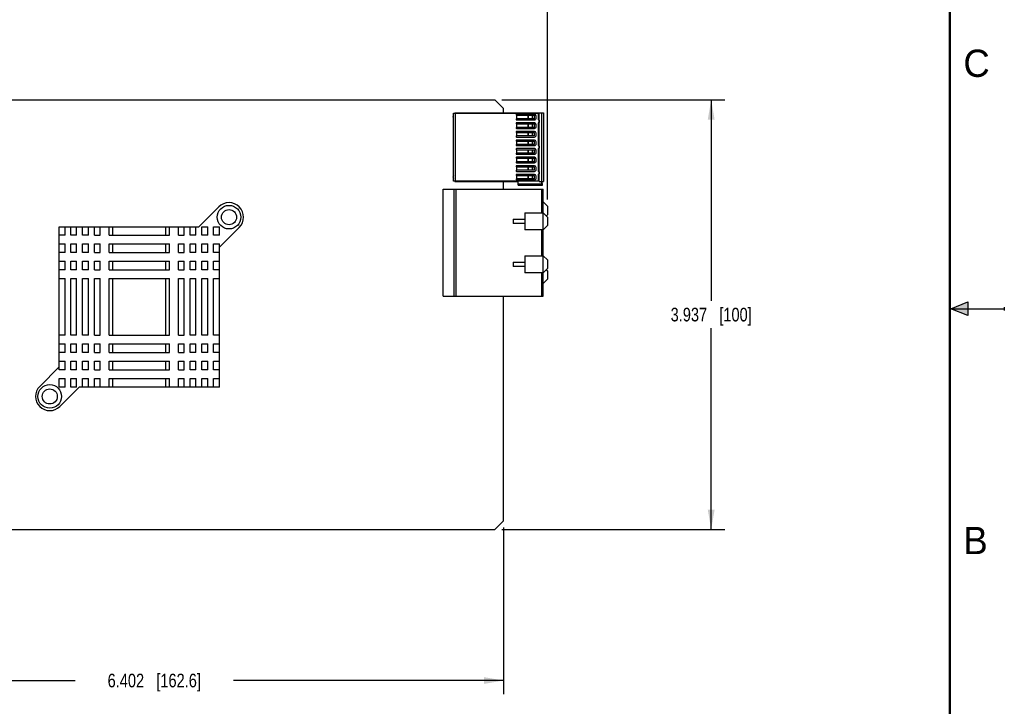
# Model space of a CAD drawing. Header units: inches. Extents: x 0 to 22, y 0 to 17.
# Tile 20 of 21: x 13 to 22, y 4.9 to 11.1. Entities that reach past the tile are written whole.
import ezdxf

# ---------------------------------------------------------------- set-up
doc = ezdxf.new("R2010")
doc.units = ezdxf.units.IN
doc.header["$LTSCALE"] = 1.21
doc.header["$MEASUREMENT"] = 0
doc.layers.get('0').update_dxf_attribs({"linetype": 'CONTINUOUS'})
doc.layers.add('DIMENSIONS', color=7, linetype='CONTINUOUS')
doc.styles.get("Standard").update_dxf_attribs({"font": 'txt', "width": 0.8})
doc.styles.add('TEXTSTYLE_2', font='txt')
doc.dimstyles.new('DIMSTYLE_1', dxfattribs={"dimtxt": 0.125, "dimasz": 0.18, "dimexe": 0.125, "dimexo": 0.0625, "dimgap": 0.0625, "dimtad": 0, "dimtih": 1, "dimtoh": 1, "dimdec": 3, "dimzin": 4, "dimdsep": 46, "dimtxsty": 'STANDARD', "dimblk": '_FILLED', "dimblk1": '_FILLED', "dimblk2": '_FILLED', "dimcen": 0.09, "dimadec": 0, "dimazin": 0, "dimtp": 0.01, "dimtm": 0.01, "dimtfac": 1, "dimtdec": 3, "dimtofl": 0, "dimtmove": 0, "dimatfit": 3, "dimldrblk": '_FILLED', "dimfxl": 1, "dimtolj": 1, "dimtzin": 4, "dimarcsym": 0})

# ---------------------------------------------------------------- blocks, each defined once
blk = doc.blocks.new('_FILLED')
at = {"color": 0, "linetype": 'BYBLOCK'}
blk.add_solid([(0, 0), (-1, 0.174), (-1, -0.174)], dxfattribs=at)
blk = doc.blocks.new('*D2')
at = {"layer": 'DIMENSIONS', "color": 2, "linetype": 'CONTINUOUS'}
for p, q in [((11.0104, 11.042), (11.0104, 11.8545)), ((17.8136, 9.5014), (17.8136, 11.8545)), ((11.0104, 11.7295), (13.687, 11.7295)), ((17.8136, 11.7295), (15.137, 11.7295))]:
    blk.add_line(p, q, dxfattribs=at)
at = {"layer": 'DIMENSIONS', "color": 2, "linetype": 'CONTINUOUS', "xscale": 0.18, "yscale": 0.18, "zscale": 0.18, "rotation": 180}
blk.add_blockref('_FILLED', (11.0104, 11.7295), dxfattribs=at)
at = {"layer": 'DIMENSIONS', "color": 2, "linetype": 'CONTINUOUS', "xscale": 0.18, "yscale": 0.18, "zscale": 0.18}
blk.add_blockref('_FILLED', (17.8136, 11.7295), dxfattribs=at)
at = {"layer": 'DIMENSIONS', "color": 2, "linetype": 'CONTINUOUS', "insert": (14.412, 11.792), "char_height": 0.125, "width": 1.325, "attachment_point": 2, "line_spacing_factor": 0.9}
blk.add_mtext('6.803{\\Ftxt.shx;\\W1.000000;\\H0.125000; }[172.8]', dxfattribs=at)
blk = doc.blocks.new('*D3')
at = {"layer": 'DIMENSIONS', "color": 2, "linetype": 'CONTINUOUS'}
for p, q in [((17.3938, 10.4145), (19.4386, 10.4145)), ((19.3136, 10.4145), (19.3136, 8.571)), ((19.3136, 6.4775), (19.3136, 8.321)), ((17.3938, 6.4775), (19.4386, 6.4775))]:
    blk.add_line(p, q, dxfattribs=at)
at = {"layer": 'DIMENSIONS', "color": 2, "linetype": 'CONTINUOUS', "xscale": 0.18, "yscale": 0.18, "zscale": 0.18}
for p, rotation in [((19.3136, 10.4145), 90), ((19.3136, 6.4775), 270)]:
    blk.add_blockref('_FILLED', p, dxfattribs=dict(at, rotation=rotation))
at = {"layer": 'DIMENSIONS', "color": 2, "linetype": 'CONTINUOUS', "insert": (19.3136, 8.5085), "char_height": 0.125, "width": 1.125, "attachment_point": 2, "line_spacing_factor": 0.9}
blk.add_mtext('3.937{\\Ftxt.shx;\\W1.000000;\\H0.125000; }[100]', dxfattribs=at)
blk = doc.blocks.new('*D4')
at = {"layer": 'DIMENSIONS', "color": 2, "linetype": 'CONTINUOUS'}
for p, q in [((17.4101, 6.4938), (17.4101, 4.9666)), ((11.0084, 5.8521), (11.0084, 4.9666)), ((11.0084, 5.0916), (13.4843, 5.0916)), ((17.4101, 5.0916), (14.9343, 5.0916))]:
    blk.add_line(p, q, dxfattribs=at)
at = {"layer": 'DIMENSIONS', "color": 2, "linetype": 'CONTINUOUS', "xscale": 0.18, "yscale": 0.18, "zscale": 0.18, "rotation": 180}
blk.add_blockref('_FILLED', (11.0084, 5.0916), dxfattribs=at)
at = {"layer": 'DIMENSIONS', "color": 2, "linetype": 'CONTINUOUS', "xscale": 0.18, "yscale": 0.18, "zscale": 0.18}
blk.add_blockref('_FILLED', (17.4101, 5.0916), dxfattribs=at)
at = {"layer": 'DIMENSIONS', "color": 2, "linetype": 'CONTINUOUS', "insert": (14.2093, 5.1541), "char_height": 0.125, "width": 1.325, "attachment_point": 2, "line_spacing_factor": 0.9}
blk.add_mtext('6.402{\\Ftxt.shx;\\W1.000000;\\H0.125000; }[162.6]', dxfattribs=at)

msp = doc.modelspace()

# ---------------------------------------------------------------- hatches: boundary and pattern name
at = {"linetype": 'CONTINUOUS'}
msp.add_hatch(color=2, dxfattribs=at).paths.add_polyline_path([(21.6663, 8.5625), (21.6663, 8.4375), (21.51, 8.5)])

# ---------------------------------------------------------------- linework, layer by layer
at = {"color": 7, "linetype": 'CONTINUOUS'}
for p, q in [((11.0309, 10.4145), (17.3313, 10.4145)), ((17.3313, 10.4145), (17.4101, 10.3358)), ((16.953, 10.2917), (17.729, 10.2917)), ((16.953, 9.6685), (16.953, 10.2917)), ((16.9633, 10.295), (17.7763, 10.295)), ((16.9633, 10.2917), (16.9633, 10.295)), ((16.9696, 9.6685), (16.9696, 10.2917)), ((17.4101, 10.295), (17.4101, 10.3358)), ((17.729, 10.2917), (17.729, 10.2334)), ((17.7369, 9.6651), (17.7369, 10.295)), ((17.7605, 9.6651), (17.7605, 10.295)), ((17.7763, 10.295), (17.7763, 9.6651)), ((17.5252, 10.2777), (17.5252, 10.2728)), ((17.5252, 10.2728), (17.6936, 10.2728)), ((17.6936, 10.2413), (17.5252, 10.2413)), ((17.5252, 10.2413), (17.5252, 10.2364)), ((17.5252, 10.199), (17.5252, 10.1941)), ((17.6936, 10.2826), (17.5301, 10.2826)), ((17.5301, 10.2315), (17.6936, 10.2315)), ((17.6936, 10.2039), (17.5301, 10.2039)), ((17.5304, 10.2728), (17.5304, 10.2413)), ((17.5315, 10.2413), (17.5315, 10.2728)), ((17.6354, 10.2728), (17.6354, 10.2413)), ((17.6376, 10.2413), (17.6376, 10.2728)), ((17.6746, 10.2413), (17.6746, 10.2728)), ((17.6936, 10.2413), (17.6936, 10.2728)), ((17.7093, 10.2472), (17.7093, 10.2669)), ((17.729, 10.2019), (17.729, 9.9972)), ((17.7349, 10.2275), (17.7369, 10.2275)), ((17.7369, 10.2078), (17.7349, 10.2078)), ((17.7368, 10.2275), (17.7368, 10.2078)), ((17.5252, 10.1941), (17.6936, 10.1941)), ((17.6936, 10.1626), (17.5252, 10.1626)), ((17.5252, 10.1626), (17.5252, 10.1576)), ((17.5252, 10.1202), (17.5252, 10.1153)), ((17.5252, 10.1153), (17.6936, 10.1153)), ((17.5301, 10.1527), (17.6936, 10.1527)), ((17.6936, 10.1252), (17.5301, 10.1252)), ((17.5304, 10.1941), (17.5304, 10.1626)), ((17.5304, 10.1153), (17.5304, 10.0838)), ((17.5315, 10.1626), (17.5315, 10.1941)), ((17.5315, 10.0838), (17.5315, 10.1153)), ((17.6354, 10.1941), (17.6354, 10.1626)), ((17.6354, 10.1153), (17.6354, 10.0838)), ((17.6376, 10.1626), (17.6376, 10.1941)), ((17.6376, 10.0838), (17.6376, 10.1153)), ((17.6746, 10.1626), (17.6746, 10.1941)), ((17.6746, 10.0838), (17.6746, 10.1153)), ((17.6936, 10.1626), (17.6936, 10.1941)), ((17.6936, 10.0838), (17.6936, 10.1153)), ((17.7093, 10.1685), (17.7093, 10.1882)), ((17.7093, 10.0897), (17.7093, 10.1094)), ((17.6936, 10.0838), (17.5252, 10.0838)), ((17.5252, 10.0838), (17.5252, 10.0789)), ((17.5252, 10.0415), (17.5252, 10.0366)), ((17.5252, 10.0366), (17.6936, 10.0366)), ((17.5301, 10.074), (17.6936, 10.074)), ((17.6936, 10.0464), (17.5301, 10.0464)), ((17.5304, 10.0366), (17.5304, 10.0051)), ((17.5315, 10.0051), (17.5315, 10.0366)), ((17.6354, 10.0366), (17.6354, 10.0051)), ((17.6376, 10.0051), (17.6376, 10.0366)), ((17.6746, 10.0051), (17.6746, 10.0366)), ((17.6936, 10.0051), (17.6936, 10.0366)), ((17.7093, 10.011), (17.7093, 10.0307)), ((17.6936, 10.0051), (17.5252, 10.0051)), ((17.5252, 10.0051), (17.5252, 10.0002)), ((17.5252, 9.9628), (17.5252, 9.9578)), ((17.5252, 9.9578), (17.6936, 9.9578)), ((17.5301, 9.9952), (17.6936, 9.9952)), ((17.6936, 9.9677), (17.5301, 9.9677)), ((17.5304, 9.9578), (17.5304, 9.9263)), ((17.5315, 9.9263), (17.5315, 9.9578)), ((17.6354, 9.9578), (17.6354, 9.9263)), ((17.6376, 9.9263), (17.6376, 9.9578)), ((17.6746, 9.9263), (17.6746, 9.9578)), ((17.6936, 9.9263), (17.6936, 9.9578)), ((17.7093, 9.9323), (17.7093, 9.9519)), ((17.729, 9.9657), (17.729, 9.761)), ((17.7349, 9.9913), (17.7369, 9.9913)), ((17.7369, 9.9716), (17.7349, 9.9716)), ((17.7368, 9.9913), (17.7368, 9.9716)), ((17.6936, 9.9263), (17.5252, 9.9263)), ((17.5252, 9.9263), (17.5252, 9.9214)), ((17.5252, 9.884), (17.5252, 9.8791)), ((17.5252, 9.8791), (17.6936, 9.8791)), ((17.6936, 9.8476), (17.5252, 9.8476)), ((17.5252, 9.8476), (17.5252, 9.8427)), ((17.5301, 9.9165), (17.6936, 9.9165)), ((17.6936, 9.8889), (17.5301, 9.8889)), ((17.5301, 9.8378), (17.6936, 9.8378)), ((17.5304, 9.8791), (17.5304, 9.8476)), ((17.5315, 9.8476), (17.5315, 9.8791)), ((17.6354, 9.8791), (17.6354, 9.8476)), ((17.6376, 9.8476), (17.6376, 9.8791)), ((17.6746, 9.8476), (17.6746, 9.8791)), ((17.6936, 9.8476), (17.6936, 9.8791)), ((17.7093, 9.8535), (17.7093, 9.8732)), ((17.5252, 9.8053), (17.5252, 9.8004)), ((17.5252, 9.8004), (17.6936, 9.8004)), ((17.6936, 9.7689), (17.5252, 9.7689)), ((17.5252, 9.7689), (17.5252, 9.7639)), ((17.6936, 9.8102), (17.5301, 9.8102)), ((17.5301, 9.759), (17.6936, 9.759)), ((17.5304, 9.8004), (17.5304, 9.7689)), ((17.5315, 9.7689), (17.5315, 9.8004)), ((17.6354, 9.8004), (17.6354, 9.7689)), ((17.6376, 9.7689), (17.6376, 9.8004)), ((17.6746, 9.7689), (17.6746, 9.8004)), ((17.6936, 9.7689), (17.6936, 9.8004)), ((17.7093, 9.7748), (17.7093, 9.7945)), ((17.7349, 9.7551), (17.7369, 9.7551)), ((17.7368, 9.7551), (17.7368, 9.7354)), ((17.729, 9.6685), (16.953, 9.6685)), ((16.9633, 9.6651), (16.9633, 9.6685)), ((16.9633, 9.6651), (17.544, 9.6651)), ((17.4101, 9.5962), (17.4101, 9.6651)), ((17.5252, 9.7265), (17.5252, 9.7216)), ((17.5252, 9.7216), (17.6936, 9.7216)), ((17.6936, 9.6901), (17.5252, 9.6901)), ((17.5252, 9.6901), (17.5252, 9.6852)), ((17.6936, 9.7315), (17.5301, 9.7315)), ((17.5301, 9.6803), (17.6936, 9.6803)), ((17.5304, 9.7216), (17.5304, 9.6901)), ((17.5315, 9.6901), (17.5315, 9.7216)), ((17.544, 9.6336), (17.544, 9.6651)), ((17.6354, 9.7216), (17.6354, 9.6901)), ((17.6376, 9.6901), (17.6376, 9.7216)), ((17.6746, 9.6901), (17.6746, 9.7216)), ((17.6936, 9.6901), (17.6936, 9.7216)), ((17.7093, 9.696), (17.7093, 9.7157)), ((17.729, 9.7295), (17.729, 9.6685)), ((17.7369, 9.7354), (17.7349, 9.7354)), ((17.7369, 9.6651), (17.7763, 9.6651)), ((17.7565, 9.6651), (17.7586, 9.6415)), ((17.7672, 9.6336), (17.7644, 9.6651)), ((16.8569, 9.5962), (17.7743, 9.5962)), ((16.8569, 8.6139), (16.8569, 9.5962)), ((16.9554, 9.5962), (16.9554, 8.6139)), ((16.975, 8.6139), (16.975, 9.5962)), ((17.7586, 9.6415), (17.544, 9.6415)), ((17.544, 9.6336), (17.7672, 9.6336)), ((17.7585, 9.5962), (17.7585, 9.3799)), ((17.7743, 8.614), (17.7743, 9.5962)), ((17.8136, 9.4389), (17.7743, 9.4783)), ((14.7999, 9.4335), (14.6184, 9.252)), ((17.8136, 9.4389), (17.8136, 9.3602)), ((17.4987, 9.3208), (17.605, 9.3208)), ((17.4987, 9.3208), (17.4987, 9.2814)), ((17.605, 9.3799), (17.7743, 9.3799)), ((17.605, 9.3799), (17.605, 9.2224)), ((17.8136, 9.3405), (17.7743, 9.3799)), ((17.8038, 9.3503), (17.8136, 9.3602)), ((17.8136, 9.3405), (17.8136, 9.2618)), ((13.3374, 7.94), (13.3374, 9.252)), ((13.3374, 9.252), (14.6184, 9.252)), ((13.3914, 9.173), (13.3914, 9.252)), ((13.4454, 9.173), (13.4454, 9.252)), ((13.4974, 9.173), (13.4974, 9.252)), ((13.5524, 9.173), (13.5524, 9.252)), ((13.6074, 9.173), (13.6074, 9.252)), ((13.6624, 9.173), (13.6624, 9.252)), ((13.7124, 9.173), (13.7124, 9.252)), ((13.7974, 9.173), (13.7974, 9.252)), ((13.8304, 9.173), (13.8304, 9.252)), ((14.3144, 9.173), (14.3144, 9.252)), ((14.3474, 9.173), (14.3474, 9.252)), ((14.4324, 9.173), (14.4324, 9.252)), ((14.4824, 9.173), (14.4824, 9.252)), ((14.5374, 9.173), (14.5374, 9.252)), ((14.5914, 9.173), (14.5914, 9.252)), ((14.6454, 9.252), (14.6994, 9.252)), ((14.6454, 9.173), (14.6454, 9.252)), ((14.6994, 9.173), (14.6994, 9.252)), ((14.7534, 9.252), (14.8074, 9.252)), ((14.7534, 9.173), (14.7534, 9.252)), ((14.8074, 9.173), (14.8074, 9.252)), ((14.8074, 9.063), (14.9889, 9.2445)), ((17.605, 9.2814), (17.4987, 9.2814)), ((17.7743, 9.2224), (17.605, 9.2224)), ((17.7585, 9.2224), (17.7585, 8.9862)), ((17.7743, 9.2224), (17.8136, 9.2618)), ((13.3914, 9.173), (13.3374, 9.173)), ((13.4974, 9.173), (13.4454, 9.173)), ((13.6074, 9.173), (13.5524, 9.173)), ((13.6624, 9.173), (13.7124, 9.173)), ((13.7974, 9.173), (14.3474, 9.173)), ((14.4324, 9.173), (14.4824, 9.173)), ((14.5914, 9.173), (14.5374, 9.173)), ((14.6994, 9.173), (14.6454, 9.173)), ((14.8074, 9.173), (14.7534, 9.173)), ((13.3374, 9.094), (13.3914, 9.094)), ((13.3914, 9.015), (13.3914, 9.094)), ((13.4454, 9.015), (13.4454, 9.094)), ((13.4454, 9.094), (13.4974, 9.094)), ((13.4974, 9.015), (13.4974, 9.094)), ((13.5524, 9.015), (13.5524, 9.094)), ((13.5524, 9.094), (13.6074, 9.094)), ((13.6074, 9.015), (13.6074, 9.094)), ((13.6624, 9.015), (13.6624, 9.094)), ((13.6624, 9.094), (13.7124, 9.094)), ((13.7124, 9.015), (13.7124, 9.094)), ((13.7974, 9.015), (13.7974, 9.094)), ((13.7974, 9.094), (14.3474, 9.094)), ((13.8304, 9.015), (13.8304, 9.094)), ((14.3144, 9.015), (14.3144, 9.094)), ((14.3474, 9.015), (14.3474, 9.094)), ((14.4324, 9.094), (14.4824, 9.094)), ((14.4324, 9.015), (14.4324, 9.094)), ((14.4824, 9.015), (14.4824, 9.094)), ((14.5374, 9.094), (14.5914, 9.094)), ((14.5374, 9.015), (14.5374, 9.094)), ((14.5914, 9.015), (14.5914, 9.094)), ((14.6454, 9.094), (14.6994, 9.094)), ((14.6454, 9.015), (14.6454, 9.094)), ((14.6994, 9.015), (14.6994, 9.094)), ((14.7534, 9.094), (14.8074, 9.094)), ((14.7534, 9.015), (14.7534, 9.094)), ((14.8074, 7.782), (14.8074, 9.094)), ((13.3914, 9.015), (13.3374, 9.015)), ((13.3374, 8.936), (13.3914, 8.936)), ((13.3914, 8.857), (13.3914, 8.936)), ((13.4974, 9.015), (13.4454, 9.015)), ((13.4454, 8.857), (13.4454, 8.936)), ((13.4454, 8.936), (13.4974, 8.936)), ((13.4974, 8.857), (13.4974, 8.936)), ((13.6074, 9.015), (13.5524, 9.015)), ((13.5524, 8.857), (13.5524, 8.936)), ((13.5524, 8.936), (13.6074, 8.936)), ((13.6074, 8.857), (13.6074, 8.936)), ((13.6624, 9.015), (13.7124, 9.015)), ((13.6624, 8.857), (13.6624, 8.936)), ((13.6624, 8.936), (13.7124, 8.936)), ((13.7124, 8.857), (13.7124, 8.936)), ((13.7974, 9.015), (14.3474, 9.015)), ((13.7974, 8.857), (13.7974, 8.936)), ((13.7974, 8.936), (14.3474, 8.936)), ((13.8304, 8.857), (13.8304, 8.936)), ((14.3144, 8.857), (14.3144, 8.936)), ((14.3474, 8.857), (14.3474, 8.936)), ((14.4324, 9.015), (14.4824, 9.015)), ((14.4324, 8.936), (14.4824, 8.936)), ((14.4324, 8.857), (14.4324, 8.936)), ((14.4824, 8.857), (14.4824, 8.936)), ((14.5914, 9.015), (14.5374, 9.015)), ((14.5374, 8.936), (14.5914, 8.936)), ((14.5374, 8.857), (14.5374, 8.936)), ((14.5914, 8.857), (14.5914, 8.936)), ((14.6994, 9.015), (14.6454, 9.015)), ((14.6454, 8.936), (14.6994, 8.936)), ((14.6454, 8.857), (14.6454, 8.936)), ((14.6994, 8.857), (14.6994, 8.936)), ((14.8074, 9.015), (14.7534, 9.015)), ((14.7534, 8.936), (14.8074, 8.936)), ((14.7534, 8.857), (14.7534, 8.936)), ((17.605, 8.9862), (17.7743, 8.9862)), ((17.605, 8.9862), (17.605, 8.8287)), ((17.8136, 8.9468), (17.7743, 8.9862)), ((17.8136, 8.9468), (17.8136, 8.8681)), ((13.3914, 8.857), (13.3374, 8.857)), ((13.4974, 8.857), (13.4454, 8.857)), ((13.6074, 8.857), (13.5524, 8.857)), ((13.6624, 8.857), (13.7124, 8.857)), ((13.7974, 8.857), (14.3474, 8.857)), ((14.4324, 8.857), (14.4824, 8.857)), ((14.5914, 8.857), (14.5374, 8.857)), ((14.6994, 8.857), (14.6454, 8.857)), ((14.8074, 8.857), (14.7534, 8.857)), ((17.4987, 8.9271), (17.605, 8.9271)), ((17.4987, 8.9271), (17.4987, 8.8877)), ((17.605, 8.8877), (17.4987, 8.8877)), ((17.7743, 8.8287), (17.8136, 8.8681)), ((17.8136, 8.8484), (17.8038, 8.8582)), ((17.8136, 8.8484), (17.8136, 8.7696)), ((13.3374, 8.778), (13.3914, 8.778)), ((13.3914, 8.256), (13.3914, 8.778)), ((13.4454, 8.256), (13.4454, 8.778)), ((13.4454, 8.778), (13.4974, 8.778)), ((13.4974, 8.256), (13.4974, 8.778)), ((13.5524, 8.256), (13.5524, 8.778)), ((13.5524, 8.778), (13.6074, 8.778)), ((13.6074, 8.256), (13.6074, 8.778)), ((13.6624, 8.256), (13.6624, 8.778)), ((13.6624, 8.778), (13.7124, 8.778)), ((13.7124, 8.256), (13.7124, 8.778)), ((13.7974, 8.256), (13.7974, 8.778)), ((13.7974, 8.778), (14.3474, 8.778)), ((13.8304, 8.256), (13.8304, 8.778)), ((14.3144, 8.256), (14.3144, 8.778)), ((14.3474, 8.256), (14.3474, 8.778)), ((14.4324, 8.778), (14.4824, 8.778)), ((14.4324, 8.256), (14.4324, 8.778)), ((14.4824, 8.256), (14.4824, 8.778)), ((14.5374, 8.778), (14.5914, 8.778)), ((14.5374, 8.256), (14.5374, 8.778)), ((14.5914, 8.256), (14.5914, 8.778)), ((14.6454, 8.778), (14.6994, 8.778)), ((14.6454, 8.256), (14.6454, 8.778)), ((14.6994, 8.256), (14.6994, 8.778)), ((14.7534, 8.778), (14.8074, 8.778)), ((14.7534, 8.256), (14.7534, 8.778)), ((17.7743, 8.8287), (17.605, 8.8287)), ((17.7585, 8.8287), (17.7585, 8.6139)), ((17.7743, 8.7303), (17.8136, 8.7696)), ((16.8569, 8.6139), (17.7743, 8.6139)), ((17.4101, 6.5563), (17.4101, 8.6139)), ((13.3914, 8.256), (13.3374, 8.256)), ((13.4974, 8.256), (13.4454, 8.256)), ((13.6074, 8.256), (13.5524, 8.256)), ((13.6624, 8.256), (13.7124, 8.256)), ((13.7974, 8.256), (14.3474, 8.256)), ((14.4324, 8.256), (14.4824, 8.256)), ((14.5914, 8.256), (14.5374, 8.256)), ((14.6994, 8.256), (14.6454, 8.256)), ((14.8074, 8.256), (14.7534, 8.256)), ((13.3374, 8.177), (13.3914, 8.177)), ((13.3914, 8.098), (13.3914, 8.177)), ((13.4454, 8.098), (13.4454, 8.177)), ((13.4454, 8.177), (13.4974, 8.177)), ((13.4974, 8.098), (13.4974, 8.177)), ((13.5524, 8.098), (13.5524, 8.177)), ((13.5524, 8.177), (13.6074, 8.177)), ((13.6074, 8.098), (13.6074, 8.177)), ((13.6624, 8.177), (13.7124, 8.177)), ((13.6624, 8.098), (13.6624, 8.177)), ((13.7124, 8.098), (13.7124, 8.177)), ((13.7974, 8.177), (14.3474, 8.177)), ((13.7974, 8.098), (13.7974, 8.177)), ((13.8304, 8.098), (13.8304, 8.177)), ((14.3144, 8.098), (14.3144, 8.177)), ((14.3474, 8.098), (14.3474, 8.177)), ((14.4324, 8.177), (14.4824, 8.177)), ((14.4324, 8.098), (14.4324, 8.177)), ((14.4824, 8.098), (14.4824, 8.177)), ((14.5374, 8.177), (14.5914, 8.177)), ((14.5374, 8.098), (14.5374, 8.177)), ((14.5914, 8.098), (14.5914, 8.177)), ((14.6454, 8.177), (14.6994, 8.177)), ((14.6454, 8.098), (14.6454, 8.177)), ((14.6994, 8.098), (14.6994, 8.177)), ((14.7534, 8.177), (14.8074, 8.177)), ((14.7534, 8.098), (14.7534, 8.177)), ((13.3914, 8.098), (13.3374, 8.098)), ((13.4974, 8.098), (13.4454, 8.098)), ((13.6074, 8.098), (13.5524, 8.098)), ((13.6624, 8.098), (13.7124, 8.098)), ((13.7974, 8.098), (14.3474, 8.098)), ((14.4324, 8.098), (14.4824, 8.098)), ((14.5914, 8.098), (14.5374, 8.098)), ((14.6994, 8.098), (14.6454, 8.098)), ((14.8074, 8.098), (14.7534, 8.098)), ((13.3374, 7.9659), (13.1595, 7.788)), ((13.3374, 8.019), (13.3914, 8.019)), ((13.3914, 7.94), (13.3914, 8.019)), ((13.4454, 8.019), (13.4974, 8.019)), ((13.4454, 7.94), (13.4454, 8.019)), ((13.4974, 7.94), (13.4974, 8.019)), ((13.5524, 8.019), (13.6074, 8.019)), ((13.5524, 7.94), (13.5524, 8.019)), ((13.6074, 7.94), (13.6074, 8.019)), ((13.6624, 8.019), (13.7124, 8.019)), ((13.6624, 7.94), (13.6624, 8.019)), ((13.7124, 7.94), (13.7124, 8.019)), ((13.7974, 8.019), (14.3474, 8.019)), ((13.7974, 7.94), (13.7974, 8.019)), ((13.8304, 7.94), (13.8304, 8.019)), ((14.3144, 7.94), (14.3144, 8.019)), ((14.3474, 7.94), (14.3474, 8.019)), ((14.4324, 8.019), (14.4824, 8.019)), ((14.4324, 7.94), (14.4324, 8.019)), ((14.4824, 7.94), (14.4824, 8.019)), ((14.5374, 8.019), (14.5914, 8.019)), ((14.5374, 7.94), (14.5374, 8.019)), ((14.5914, 7.94), (14.5914, 8.019)), ((14.6454, 8.019), (14.6994, 8.019)), ((14.6454, 7.94), (14.6454, 8.019)), ((14.6994, 7.94), (14.6994, 8.019)), ((14.7534, 8.019), (14.8074, 8.019)), ((14.7534, 7.94), (14.7534, 8.019)), ((13.3914, 7.94), (13.3374, 7.94)), ((13.3374, 7.861), (13.3914, 7.861)), ((13.3374, 7.782), (13.3374, 7.861)), ((13.3914, 7.782), (13.3914, 7.861)), ((13.4974, 7.94), (13.4454, 7.94)), ((13.4454, 7.861), (13.4974, 7.861)), ((13.4454, 7.782), (13.4454, 7.861)), ((13.4974, 7.782), (13.4974, 7.861)), ((13.6074, 7.94), (13.5524, 7.94)), ((13.5524, 7.861), (13.6074, 7.861)), ((13.5524, 7.782), (13.5524, 7.861)), ((13.6074, 7.782), (13.6074, 7.861)), ((13.6624, 7.94), (13.7124, 7.94)), ((13.6624, 7.861), (13.7124, 7.861)), ((13.6624, 7.782), (13.6624, 7.861)), ((13.7124, 7.782), (13.7124, 7.861)), ((13.7974, 7.94), (14.3474, 7.94)), ((13.7974, 7.861), (14.3474, 7.861)), ((13.7974, 7.782), (13.7974, 7.861)), ((13.8304, 7.782), (13.8304, 7.861)), ((14.3144, 7.782), (14.3144, 7.861)), ((14.3474, 7.782), (14.3474, 7.861)), ((14.4324, 7.94), (14.4824, 7.94)), ((14.4324, 7.861), (14.4824, 7.861)), ((14.4324, 7.782), (14.4324, 7.861)), ((14.4824, 7.782), (14.4824, 7.861)), ((14.5914, 7.94), (14.5374, 7.94)), ((14.5374, 7.861), (14.5914, 7.861)), ((14.5374, 7.782), (14.5374, 7.861)), ((14.5914, 7.782), (14.5914, 7.861)), ((14.6994, 7.94), (14.6454, 7.94)), ((14.6454, 7.861), (14.6994, 7.861)), ((14.6454, 7.782), (14.6454, 7.861)), ((14.6994, 7.782), (14.6994, 7.861)), ((14.8074, 7.94), (14.7534, 7.94)), ((14.7534, 7.861), (14.8074, 7.861)), ((14.7534, 7.782), (14.7534, 7.861)), ((13.3914, 7.782), (13.3374, 7.782)), ((13.3433, 7.6041), (13.5213, 7.782)), ((13.4974, 7.782), (13.4454, 7.782)), ((14.8074, 7.782), (13.5213, 7.782)), ((17.4101, 6.5563), (17.3313, 6.4775)), ((11.1964, 6.4775), (17.3313, 6.4775))]:
    msp.add_line(p, q, dxfattribs=at)
at = {"color": 2, "linetype": 'CONTINUOUS'}
for p, q in [((21.51, 8.5), (21.6663, 8.5625)), ((21.51, 8.5), (22, 8.5)), ((21.6663, 8.4375), (21.51, 8.5)), ((21.6663, 8.5625), (21.6663, 8.4375)), ((22, 8.515), (22, 8.485))]:
    msp.add_line(p, q, dxfattribs=at)
at = {"color": 7, "linetype": 'CONTINUOUS', "const_width": 0.02}
msp.add_lwpolyline([(21.5, 0.5), (21.5, 16.5)], dxfattribs=at)
at = {"color": 7, "linetype": 'CONTINUOUS'}
for centre, radius in [((14.8944, 9.339), 0.1082), ((14.8944, 9.339), 0.0693), ((13.2514, 7.696), 0.1082), ((13.2514, 7.696), 0.0693)]:
    msp.add_circle(centre, radius, dxfattribs=at)
for centre, radius, start, end in [((16.9573, 10.2571), 0.012, 111.06067, 248.93941), ((17.5301, 10.2777), 0.00492, 90.00519, 179.99989), ((17.5301, 10.2364), 0.00492, 179.99989, 269.99216), ((17.5301, 10.199), 0.00492, 90.00519, 179.99989), ((17.6936, 10.2669), 0.0157, 359.99946, 89.99839), ((17.6936, 10.2472), 0.0157, 269.99675, 359.99975), ((17.6936, 10.1882), 0.0157, 359.99946, 89.99839), ((17.7349, 10.2334), 0.00591, 179.99891, 270.00015), ((17.7349, 10.2019), 0.00591, 90.00363, 179.98286), ((17.5301, 10.1576), 0.00492, 179.99989, 269.99216), ((17.5301, 10.1202), 0.00492, 90.00519, 179.99989), ((17.6936, 10.1685), 0.0157, 269.99675, 359.99975), ((17.6936, 10.1094), 0.0157, 359.99946, 89.99839), ((17.5301, 10.0789), 0.00492, 179.99989, 269.99216), ((17.5301, 10.0415), 0.00492, 90.00519, 179.99989), ((17.6936, 10.0897), 0.0157, 269.99675, 359.99975), ((17.6936, 10.0307), 0.0157, 359.99946, 89.99839), ((17.5301, 10.0002), 0.00492, 179.99989, 269.99216), ((17.5301, 9.9628), 0.00492, 90.00519, 179.99989), ((17.6936, 10.011), 0.0157, 269.99675, 359.99975), ((17.6936, 9.9519), 0.0157, 359.99946, 89.99839), ((17.6936, 9.9323), 0.0157, 269.99675, 359.99975), ((17.7349, 9.9972), 0.00591, 179.97922, 270.00015), ((17.7349, 9.9657), 0.00591, 90.00363, 179.99824), ((17.5301, 9.9214), 0.00492, 179.99989, 269.99216), ((17.5301, 9.884), 0.00492, 90.00519, 179.99989), ((17.5301, 9.8427), 0.00492, 179.99989, 269.99216), ((17.6936, 9.8732), 0.0157, 359.99946, 89.99839), ((17.6936, 9.8535), 0.0157, 269.99675, 359.99975), ((17.5301, 9.8053), 0.00492, 90.00519, 179.99989), ((17.5301, 9.7639), 0.00492, 179.99989, 269.99216), ((17.6936, 9.7945), 0.0157, 359.99946, 89.99839), ((17.6936, 9.7748), 0.0157, 269.99675, 359.99975), ((17.7349, 9.761), 0.00591, 179.9946, 270.00015), ((16.9573, 9.7059), 0.012, 111.05874, 248.94134), ((17.5301, 9.7265), 0.00492, 90.00519, 179.99989), ((17.5301, 9.6852), 0.00492, 179.99989, 269.99216), ((17.6936, 9.7157), 0.0157, 359.99946, 89.99839), ((17.6936, 9.696), 0.0157, 269.99675, 359.99975), ((17.7349, 9.7295), 0.00591, 90.00363, 179.99933), ((14.8944, 9.339), 0.1336, 315, 135), ((13.2514, 7.696), 0.13, 135, 315)]:
    msp.add_arc(centre, radius, start, end, dxfattribs=at)
msp.add_open_spline([(17.7672, 9.6336), (17.767, 9.6336), (17.7665, 9.6336), (17.7658, 9.6337), (17.7651, 9.6339), (17.7642, 9.6342), (17.7631, 9.6347), (17.7621, 9.6353), (17.7613, 9.636), (17.7607, 9.6366), (17.7602, 9.6373), (17.7597, 9.638), (17.7593, 9.6388), (17.759, 9.6396), (17.7587, 9.6406), (17.7586, 9.6412), (17.7586, 9.6415)], degree=3, knots=[0, 0, 0, 0, 0.05347, 0.107334, 0.161763, 0.216945, 0.330202, 0.448716, 0.510502, 0.574207, 0.640012, 0.70805, 0.778349, 0.850765, 0.924889, 1, 1, 1, 1], dxfattribs=at)

# ---------------------------------------------------------------- texts
at = {"color": 2, "linetype": 'CONTINUOUS', "char_height": 0.25, "width": 0.25, "attachment_point": 1, "line_spacing_factor": 0.9, "style": 'TEXTSTYLE_2'}
for s, insert in [('C', (21.625, 10.875)), ('B', (21.625, 6.5))]:
    msp.add_mtext(s, dxfattribs=dict(at, insert=insert))

# ---------------------------------------------------------------- dimensions: what is measured, and where the dimension line sits
at = {"layer": 'DIMENSIONS', "color": 2, "linetype": 'CONTINUOUS'}
dim = msp.add_linear_dim(base=(17.8136, 11.7295), p1=(11.0104, 10.9795), p2=(17.8136, 9.4389), dimstyle='DIMSTYLE_1', dxfattribs=at)
dim.commit()
dim.dimension.update_dxf_attribs({"geometry": '*D2', "text_midpoint": (14.412, 11.7295), "dimtype": 160})
for base, p1, p2, angle, picture, middle in [((19.3136, 10.4145), (17.3313, 6.4775), (17.3313, 10.4145), 90, '*D3', (19.3136, 8.446)), ((11.0084, 5.0916), (17.4101, 6.5563), (11.0084, 5.9146), 180, '*D4', (14.2093, 5.0916))]:
    dim = msp.add_linear_dim(base=base, p1=p1, p2=p2, angle=angle, dimstyle='DIMSTYLE_1', dxfattribs=at)
    dim.commit()
    dim.dimension.update_dxf_attribs({"geometry": picture, "text_midpoint": middle, "dimtype": 160})

doc.saveas('drawing.dxf')
